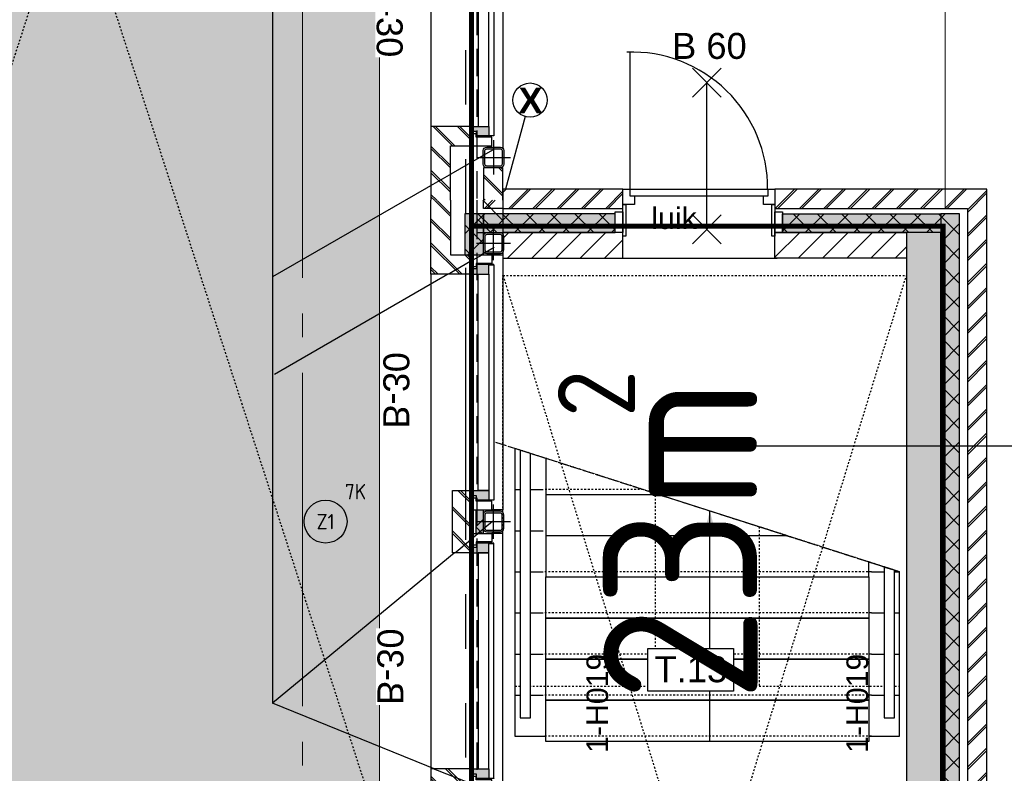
# Model space of a CAD drawing. Header units: millimetres. Extents: x -38031 to 123247, y -16330 to 129979.
# Tile 197 of 235: x 71460 to 77206, y 30681 to 35079. Entities that reach past the tile are written whole.
import ezdxf
from ezdxf.enums import TextEntityAlignment as Align

# ---------------------------------------------------------------- set-up
doc = ezdxf.new("R2010")
doc.units = ezdxf.units.MM
doc.header["$LTSCALE"] = 50
for name, pattern in [('HIDDEN', [9.525, 6.35, -3.175]), ('HIDDEN2', [4.7625, 3.175, -1.5875]), ('PHANTOM', [63.5, 31.75, -6.35, 6.35, -6.35, 6.35, -6.35]), ('STYLE_01', [0.41664, 0.20828, -0.20836]), ('STYLE_04', [1.52771, 1.319425, -0.208285]), ('STYLE_11', [5, 3.888855, -0.416718, 0.277786, -0.416641])]:
    doc.linetypes.add(name, pattern=pattern)
for name, color, linetype in [('AB$1A---_ATTRIB025', 8, 'Continuous'), ('AB$1A---_ATTRIB035', 8, 'Continuous'), ('AL$1A---_ALGEMEEN', 8, 'Continuous'), ('AM$1A---_ARCERING', 8, 'Continuous'), ('AT$1A---_TEKST100', 8, 'Continuous'), ('BOUWKUNDIG', 8, 'Continuous'), ('brandscheiding', 5, 'HIDDEN'), ('EL6121--', 3, 'Continuous'), ('EL6311--', 3, 'Continuous'), ('Kastenscheiding', 4, 'PHANTOM')]:
    doc.layers.add(name, color=color, linetype=linetype)
doc.layers.add('stramien', color=1, linetype='STYLE_11', lineweight=15)
doc.styles.add('Arial', font='ARIAL.TTF')
doc.styles.add('Arial (bold)', font='ARIALBD.TTF')
doc.styles.add('BURO-018', font='iso.shx', dxfattribs={"height": 90})
doc.styles.get("Standard").update_dxf_attribs({"font": 'iso.shx'})
pattern_1 = [(135, (-987936.49, -175784.82), (70.710678, 70.710678), []), (45, (-987637.15, -176084.16), (70.710678, -70.710678), [])]
pattern_2 = [(45, (-987936.49, -175784.82), (70.710678, -70.710678), []), (45, (-987929.42, -175791.89), (70.710678, -70.710678), [])]
pattern_3 = [(45, (-987936.49, -175784.82), (70.710678, -70.710678), [])]
pattern_4 = [(135, (0, 0), (70.711, 70.711), []), (45, (299.34, -299.34), (70.7107, -70.7107), [])]
pattern_5 = [(45, (0, 0), (70.7107, -70.7107), []), (45, (7.07, -7.07), (70.7107, -70.7107), [])]
pattern_6 = [(45, (0, 0), (70.7107, -70.7107), [])]

# ---------------------------------------------------------------- blocks, each defined once
blk = doc.blocks.new('1115B3A')
at = {"color": 0, "linetype": 'Continuous'}
blk.add_circle((0, 0), 2.5, dxfattribs=at)
at = {"color": 0, "linetype": 'Continuous', "style": 'BURO-018'}
for tag, p in [('E_GKAST', (0, 8)), ('E_GROEP', (0, 5)), ('E_SGROEP', (4.5, 5)), ('E_ARMCODE', (0, 0)), ('E_SLET', (4.5, -1))]:
    blk.add_attdef(tag, text='', height=1.8, dxfattribs=at).set_placement(p, align=Align.MIDDLE)
blk = doc.blocks.new('Group-34')
at = {"layer": 'AM$1A---_ARCERING', "linetype": 'Continuous', "lineweight": 0}
blk.add_hatch(color=9, dxfattribs=at).paths.add_polyline_path([(17199, 13494.831), (13619, 13494.831), (13619, 1174.831), (17199, 1174.831)])
at = {"layer": 'AL$1A---_ALGEMEEN', "color": 0, "linetype": 'Continuous', "lineweight": 5}
blk.add_lwpolyline([(17199, 13494.831), (13619, 13494.831), (13619, 1174.831), (17199, 1174.831)], close=True, dxfattribs=at)
at = {"color": 0}
blk.add_wipeout([(17489.092, 14034.992), (13075, 14034.992), (13075, 614.992), (17489.092, 614.992), (17489.092, 848.992), (13309, 848.992), (13309, 13800.992), (17489.092, 13800.992)], dxfattribs=at).dxf.layer = 'AL$1A---_ALGEMEEN'
at = {"layer": 'AL$1A---_ALGEMEEN', "color": 0, "linetype": 'STYLE_01'}
for p, q in [((13309, 13800.992), (17499, 848.992)), ((13309, 848.992), (17499, 13800.992))]:
    blk.add_line(p, q, dxfattribs=at)
blk = doc.blocks.new('Group-47')
at = {"layer": 'AL$1A---_ALGEMEEN', "color": 0}
blk.add_lwpolyline([(20234.3, 2322), (20234.3, 3282), (17989.3, 4002), (17989.3, 2322)], close=True, dxfattribs=at)
at = {"color": 0}
blk.add_wipeout([(18169.3, 3732), (18831.1, 3732), (18169.3, 3944.3)], dxfattribs=at).dxf.layer = 'AL$1A---_ALGEMEEN'
at = {"layer": 'AL$1A---_ALGEMEEN', "color": 0}
for p, q in [((18169.3, 3944.3), (18169.3, 3732)), ((17989.3, 3762), (18154.3, 3762)), ((18169.3, 3732), (18831.1, 3732))]:
    blk.add_line(p, q, dxfattribs=at)
at = {"layer": 'AL$1A---_ALGEMEEN', "color": 0, "linetype": 'STYLE_01'}
blk.add_line((18737.6, 3762), (18154.3, 3762), dxfattribs=at)
at = {"color": 0}
blk.add_wipeout([(18169.3, 3492), (19579.5, 3492), (18831.1, 3732), (18169.3, 3732)], dxfattribs=at).dxf.layer = 'AL$1A---_ALGEMEEN'
at = {"layer": 'AL$1A---_ALGEMEEN', "color": 0}
blk.add_line((17989.3, 3522), (18154.3, 3522), dxfattribs=at)
blk.add_lwpolyline([(18169.3, 3492), (19579.5, 3492), (18831.1, 3732), (18169.3, 3732)], close=True, dxfattribs=at)
blk.add_solid([(19126.8, 3637.2), (19153.6, 3537.2), (19100, 3537.2)], dxfattribs=at)
at = {"color": 0}
blk.add_wipeout([(18169.3, 3252), (20054.3, 3252), (20054.3, 3339.7), (19579.5, 3492), (18169.3, 3492)], dxfattribs=at).dxf.layer = 'AL$1A---_ALGEMEEN'
at = {"layer": 'AL$1A---_ALGEMEEN', "color": 0}
for p, q in [((17989.3, 3282), (18154.3, 3282)), ((20069.3, 3282), (20234.3, 3282))]:
    blk.add_line(p, q, dxfattribs=at)
at = {"layer": 'AL$1A---_ALGEMEEN', "color": 0, "linetype": 'STYLE_01'}
blk.add_line((20069.3, 3282), (18154.3, 3282), dxfattribs=at)
at = {"layer": 'AL$1A---_ALGEMEEN', "color": 0, "flags": 128}
for points in [[(19579.5, 3492), (18169.3, 3492), (18169.3, 3252)], [(18169.3, 3252), (20054.3, 3252), (20054.3, 3339.7)]]:
    blk.add_lwpolyline(points, dxfattribs=at)
at = {"color": 0}
blk.add_wipeout([(18169.3, 3252), (20054.3, 3252), (20054.3, 3012), (18169.3, 3012)], dxfattribs=at).dxf.layer = 'AL$1A---_ALGEMEEN'
at = {"layer": 'AL$1A---_ALGEMEEN', "color": 0}
for p, q in [((17989.3, 3042), (18154.3, 3042)), ((20069.3, 3042), (20234.3, 3042))]:
    blk.add_line(p, q, dxfattribs=at)
at = {"layer": 'AL$1A---_ALGEMEEN', "color": 0, "linetype": 'STYLE_01'}
blk.add_line((20069.3, 3042), (18154.3, 3042), dxfattribs=at)
at = {"layer": 'AL$1A---_ALGEMEEN', "color": 0}
blk.add_lwpolyline([(18169.3, 3252), (20054.3, 3252), (20054.3, 3012), (18169.3, 3012)], close=True, dxfattribs=at)
at = {"color": 0}
blk.add_wipeout([(18169.3, 3012), (20054.3, 3012), (20054.3, 2772), (18169.3, 2772)], dxfattribs=at).dxf.layer = 'AL$1A---_ALGEMEEN'
at = {"layer": 'AL$1A---_ALGEMEEN', "color": 0}
for p, q in [((17989.3, 2802), (18154.3, 2802)), ((20069.3, 2802), (20234.3, 2802))]:
    blk.add_line(p, q, dxfattribs=at)
at = {"layer": 'AL$1A---_ALGEMEEN', "color": 0, "linetype": 'STYLE_01'}
blk.add_line((20069.3, 2802), (18154.3, 2802), dxfattribs=at)
at = {"layer": 'AL$1A---_ALGEMEEN', "color": 0}
blk.add_lwpolyline([(18169.3, 3012), (20054.3, 3012), (20054.3, 2772), (18169.3, 2772)], close=True, dxfattribs=at)
at = {"color": 0}
blk.add_wipeout([(18169.3, 2772), (20054.3, 2772), (20054.3, 2532), (18169.3, 2532)], dxfattribs=at).dxf.layer = 'AL$1A---_ALGEMEEN'
at = {"layer": 'AL$1A---_ALGEMEEN', "color": 0}
for p, q in [((17989.3, 2562), (18154.3, 2562)), ((20069.3, 2562), (20234.3, 2562))]:
    blk.add_line(p, q, dxfattribs=at)
at = {"layer": 'AL$1A---_ALGEMEEN', "color": 0, "linetype": 'STYLE_01'}
blk.add_line((20069.3, 2562), (18154.3, 2562), dxfattribs=at)
for points in [[(18809.3, 2614.7), (18809.3, 3739), (17989.3, 4002), (17989.3, 2614.7)], [(20234.3, 2614.7), (20234.3, 3282), (19414.3, 3545), (19414.3, 2614.7)]]:
    blk.add_lwpolyline(points, close=True, dxfattribs=at)
at = {"layer": 'AL$1A---_ALGEMEEN', "color": 0}
blk.add_lwpolyline([(18169.3, 2772), (20054.3, 2772), (20054.3, 2532), (18169.3, 2532)], close=True, dxfattribs=at)
at = {"color": 0}
for points in [[(18079.3, 2429.1), (18079.3, 3973.1), (18019.3, 3992.4), (18019.3, 2429.1)], [(20204.3, 2429.1), (20204.3, 3291.6), (20144.3, 3310.9), (20144.3, 2429.1)], [(18169.3, 2532), (20054.3, 2532), (20054.3, 2292), (18169.3, 2292)]]:
    blk.add_wipeout(points, dxfattribs=at).dxf.layer = 'AL$1A---_ALGEMEEN'
at = {"layer": 'AL$1A---_ALGEMEEN', "color": 0, "linetype": 'STYLE_04'}
blk.add_line((17875.7, 4038.4), (20234.3, 3282), dxfattribs=at)
at = {"layer": 'AL$1A---_ALGEMEEN', "color": 0}
for p, q in [((19126.8, 2292), (19126.8, 3637.2)), ((17989.3, 2322), (18154.3, 2322)), ((20069.3, 2322), (20234.3, 2322))]:
    blk.add_line(p, q, dxfattribs=at)
at = {"layer": 'AL$1A---_ALGEMEEN', "color": 0, "linetype": 'STYLE_01'}
blk.add_line((20069.3, 2322), (18154.3, 2322), dxfattribs=at)
at = {"layer": 'AL$1A---_ALGEMEEN', "color": 0}
for points in [[(18079.3, 2429.1), (18079.3, 3973.1), (18019.3, 3992.4), (18019.3, 2429.1)], [(20204.3, 2429.1), (20204.3, 3291.6), (20144.3, 3310.9), (20144.3, 2429.1)], [(18169.3, 2532), (20054.3, 2532), (20054.3, 2292), (18169.3, 2292)]]:
    blk.add_lwpolyline(points, close=True, dxfattribs=at)
blk = doc.blocks.new('Group-48')
at = {"layer": 'AL$1A---_ALGEMEEN', "color": 0}
blk.add_blockref('Group-47', (0, 0), dxfattribs=at)
blk = doc.blocks.new('Group-131')
at = {"layer": 'AL$1A---_ALGEMEEN', "color": 0}
blk.add_line((18661, 5506.5), (18661, 6315.2), dxfattribs=at)
blk.add_arc((18668.7, 5520), 795.3, 359.6328, 91.85495, dxfattribs=at)
at = {"layer": 'AT$1A---_TEKST100', "insert": (18917.3, 5408.7), "char_height": 126.27, "attachment_point": 2, "line_spacing_factor": 0.967741, "style": 'Arial'}
blk.add_mtext('{\\C256;\\lluik}', dxfattribs=at)
at = {"color": 0}
for points in [[(18619, 5514.9), (18686, 5514.9), (18686, 5424.9), (18619, 5424.9)], [(19439, 5514.9), (19506, 5514.9), (19506, 5424.9), (19439, 5424.9)]]:
    blk.add_wipeout(points, dxfattribs=at).dxf.layer = 'AL$1A---_ALGEMEEN'
at = {"layer": 'AL$1A---_ALGEMEEN', "color": 0}
for points in [[(18619, 5514.9), (18686, 5514.9), (18686, 5424.9), (18619, 5424.9)], [(19439, 5514.9), (19506, 5514.9), (19506, 5424.9), (19439, 5424.9)]]:
    blk.add_lwpolyline(points, close=True, dxfattribs=at)
at = {"color": 0}
blk.add_wipeout([(18661, 5514.9), (19464, 5514.9), (19464, 5474.9), (18661, 5474.9)], dxfattribs=at).dxf.layer = 'AL$1A---_ALGEMEEN'
at = {"layer": 'AL$1A---_ALGEMEEN', "color": 0}
blk.add_lwpolyline([(18661, 5514.9), (19464, 5514.9), (19464, 5474.9), (18661, 5474.9)], close=True, dxfattribs=at)
blk = doc.blocks.new('trapcode')
at = {"layer": 'AL$1A---_ALGEMEEN', "color": 0, "flags": 1}
for tag, p in [('peil', (-250, -386)), ('onderdeel', (-250, -658.7))]:
    blk.add_attdef(tag, p, '', height=151.5, dxfattribs=at)
at = {"color": 0}
blk.add_wipeout([(-250, 136.8), (250, 136.8), (250, -113.2), (-250, -113.2)], dxfattribs=at).dxf.layer = 'AL$1A---_ALGEMEEN'
at = {"layer": 'AL$1A---_ALGEMEEN', "color": 0}
blk.add_lwpolyline([(-250, 136.8), (250, 136.8), (250, -113.2), (-250, -113.2)], close=True, dxfattribs=at)
at = {"layer": 'AL$1A---_ALGEMEEN', "color": 0, "style": 'Arial'}
blk.add_attdef('ruimtenummer', text='', height=151.5, dxfattribs=at).set_placement((1.7, 90.8), align=Align.TOP_CENTER)
blk = doc.blocks.new('zijdetail kozijn midden')
at = {"color": 0}
blk.add_wipeout([(113, -117), (63, -117), (63, -25), (44, -25), (44, -7), (113, -7), (113, -25), (113, -57), (113, -71.9)], dxfattribs=at).dxf.layer = 'AL$1A---_ALGEMEEN'
at = {"layer": 'AM$1A---_ARCERING', "linetype": 'Continuous', "lineweight": 0}
blk.add_hatch(color=256, dxfattribs=at).paths.add_polyline_path([(54.2, -100), (54.2, -128), (56, -128), (56, -28), (31, -28), (31, -5), (0, -5), (0, -100), (22, -100)])
at = {"layer": 'AL$1A---_ALGEMEEN', "color": 0}
for points in [[(54.2, -100), (54.2, -128), (56, -128), (56, -28), (31, -28), (31, -5), (0, -5), (0, -100), (22, -100)], [(113, -117), (63, -117), (63, -25), (44, -25), (44, -7), (113, -7), (113, -25), (113, -57), (113, -71.9)]]:
    blk.add_lwpolyline(points, close=True, dxfattribs=at)
blk = doc.blocks.new('st.k-120x120')
at = {"layer": 'AM$1A---_ARCERING', "linetype": 'Continuous', "lineweight": 0}
h = blk.add_hatch(color=256, dxfattribs=at)
edge = h.paths.add_edge_path()
edge.add_line((-40, -60), (40, -60))
edge.add_arc((40, -40), 20, 270, 360)
edge.add_line((60, -40), (60, 40))
edge.add_arc((40, 40), 20, 0, 90)
edge.add_line((40, 60), (-40, 60))
edge.add_arc((-40, 40), 20, 90, 180)
edge.add_line((-60, 40), (-60, -40))
edge.add_arc((-40, -40), 20, 180, 270)
edge = h.paths.add_edge_path(flags=16)
edge.add_line((-40, -50), (40, -50))
edge.add_arc((40, -40), 10, 270, 360)
edge.add_line((50, -40), (50, 40))
edge.add_arc((40, 40), 10, 0, 90)
edge.add_line((40, 50), (-40, 50))
edge.add_arc((-40, 40), 10, 90, 180)
edge.add_line((-50, 40), (-50, -40))
edge.add_arc((-40, -40), 10, 180, 270)
at = {"layer": 'AL$1A---_ALGEMEEN', "color": 0}
for p, q in [((0, 100), (0, -100)), ((-100, 0), (100, 0))]:
    blk.add_line(p, q, dxfattribs=at)
at = {"layer": 'AL$1A---_ALGEMEEN', "color": 0, "flags": 128}
blk.add_lwpolyline([(-40, -60), (40, -60, 0.414214), (60, -40), (60, 40, 0.414214), (40, 60), (-40, 60, 0.414214), (-60, 40), (-60, -40, 0.414214), (-40, -60, 0.414214)], format="xyb", dxfattribs=at)
blk.add_lwpolyline([(-40, -50), (40, -50, 0.414214), (50, -40), (50, 40, 0.414214), (40, 50), (-40, 50, 0.414214), (-50, 40), (-50, -40, 0.414214)], format="xyb", close=True, dxfattribs=at)
blk = doc.blocks.new('31x_alu-K-2x mk141-p2')
at = {"layer": 'AM$1A---_ARCERING', "linetype": 'Continuous', "lineweight": 0}
blk.add_hatch(color=256, dxfattribs=at).paths.add_polyline_path([(-1512, -263), (-1375, -263), (-1375, -305), (-1512, -305)])
at = {"layer": 'AM$1A---_ARCERING', "linetype": 'Continuous', "lineweight": 5}
h = blk.add_hatch(dxfattribs=at)
h.set_pattern_fill('ISOLATIE', color=256, style=0, pattern_type=2)
h.set_pattern_definition(pattern_4)
h.paths.add_polyline_path([(-1512, -263), (-1375, -263), (-1375, -305), (-1512, -305)])
at = {"layer": 'AL$1A---_ALGEMEEN', "color": 0}
for p, q in [((0, 0), (-2887, 0)), ((-3000, -355), (-3000, -420)), ((-1512, -420), (-1512, -355)), ((-1375, -420), (-1375, -355)), ((113, -355), (113, -420)), ((-3000, -420), (-1512, -420)), ((113, -420), (-1375, -420))]:
    blk.add_line(p, q, dxfattribs=at)
for points in [[(-1625, -276), (-2887, -276), (-2887, -338), (-1625, -338)], [(-1512, -263), (-1375, -263), (-1375, -305), (-1512, -305)], [(-1262, -276), (0, -276), (0, -338), (-1262, -338)]]:
    blk.add_lwpolyline(points, close=True, dxfattribs=at)
at = {"color": 0}
for points in [[(-3128.5, -270), (-3318.5, -270), (-3318.5, -420), (-3128.5, -420)], [(241.5, -270), (431.5, -270), (431.5, -420), (241.5, -420)]]:
    blk.add_wipeout(points, dxfattribs=at).dxf.layer = 'AL$1A---_ALGEMEEN'
at = {"layer": 'AM$1A---_ARCERING', "linetype": 'Continuous', "lineweight": 5}
h = blk.add_hatch(dxfattribs=at)
h.set_pattern_fill('KALKZANDSTEEN', color=256, style=0, pattern_type=2)
h.set_pattern_definition(pattern_6)
h.paths.add_polyline_path([(-3128.5, -270), (-3318.5, -270), (-3318.5, -420), (-3128.5, -420)])
h = blk.add_hatch(dxfattribs=at)
h.set_pattern_fill('KALKZANDSTEEN', color=256, style=0, pattern_type=2)
h.set_pattern_definition(pattern_6)
h.paths.add_polyline_path([(241.5, -270), (431.5, -270), (431.5, -420), (241.5, -420)])
at = {"layer": 'AL$1A---_ALGEMEEN', "color": 0}
for p, q in [((-3128.5, -270), (-3318.5, -270)), ((241.5, -270), (431.5, -270))]:
    blk.add_line(p, q, dxfattribs=at)
at = {"layer": 'AL$1A---_ALGEMEEN', "color": 0, "flags": 128}
for points in [[(-3318.5, -420), (-3128.5, -420), (-3128.5, -270)], [(431.5, -420), (241.5, -420), (241.5, -270)]]:
    blk.add_lwpolyline(points, dxfattribs=at)
at = {"layer": 'AL$1A---_ALGEMEEN', "color": 0, "xscale": -1}
blk.add_blockref('zijdetail kozijn midden', (-2887, -238), dxfattribs=at)
at = {"color": 0}
blk.add_wipeout([(0, -238), (0, 0), (431.5, 0), (431.5, -113), (113, -113), (113, -238)], dxfattribs=at).dxf.layer = 'AL$1A---_ALGEMEEN'
at = {"layer": 'AM$1A---_ARCERING', "linetype": 'Continuous', "lineweight": 5}
h = blk.add_hatch(dxfattribs=at)
h.set_pattern_fill('BAKSTEEN', color=256, style=0, pattern_type=2)
h.set_pattern_definition(pattern_5)
h.paths.add_polyline_path([(0, -238), (0, 0), (431.5, 0), (431.5, -113), (113, -113), (113, -238)])
at = {"layer": 'AL$1A---_ALGEMEEN', "color": 0}
for p, q in [((-2887, -243), (-1625, -243)), ((-2941.2, -366), (-1570.8, -366))]:
    blk.add_line(p, q, dxfattribs=at)
at = {"layer": 'AL$1A---_ALGEMEEN', "color": 0, "flags": 128}
for points in [[(0, -238), (0, 0), (431.5, 0)], [(431.5, -113), (113, -113), (113, -238), (0, -238)]]:
    blk.add_lwpolyline(points, dxfattribs=at)
at = {"layer": 'AL$1A---_ALGEMEEN', "color": 0}
blk.add_blockref('st.k-120x120', (181.5, -365), dxfattribs=at)
for p in [(-1625, -238), (0, -238)]:
    blk.add_blockref('zijdetail kozijn midden', p, dxfattribs=at)
at = {"color": 0}
blk.add_wipeout([(-2887, -238), (-2887, 0), (-3318.5, 0), (-3318.5, -113), (-3000, -113), (-3000, -238)], dxfattribs=at).dxf.layer = 'AL$1A---_ALGEMEEN'
at = {"layer": 'AM$1A---_ARCERING', "linetype": 'Continuous', "lineweight": 5}
h = blk.add_hatch(dxfattribs=at)
h.set_pattern_fill('BAKSTEEN', color=256, style=0, pattern_type=2)
h.set_pattern_definition(pattern_5)
h.paths.add_polyline_path([(-2887, -238), (-2887, 0), (-3318.5, 0), (-3318.5, -113), (-3000, -113), (-3000, -238)])
at = {"layer": 'AL$1A---_ALGEMEEN', "color": 0}
blk.add_line((54.2, -366), (-1316.2, -366), dxfattribs=at)
at = {"layer": 'AL$1A---_ALGEMEEN', "color": 0, "flags": 128}
for points in [[(-2887, -238), (-2887, 0), (-3318.5, 0)], [(-3318.5, -113), (-3000, -113), (-3000, -238), (-2887, -238)]]:
    blk.add_lwpolyline(points, dxfattribs=at)
at = {"layer": 'AL$1A---_ALGEMEEN', "color": 0, "xscale": -1}
blk.add_blockref('st.k-120x120', (-3068.5, -365), dxfattribs=at)
at = {"color": 0}
blk.add_wipeout([(-1625, -125), (-1262, -125), (-1262, -238), (-1625, -238)], dxfattribs=at).dxf.layer = 'AL$1A---_ALGEMEEN'
at = {"layer": 'AM$1A---_ARCERING', "linetype": 'Continuous', "lineweight": 5}
h = blk.add_hatch(dxfattribs=at)
h.set_pattern_fill('BAKSTEEN', color=256, style=0, pattern_type=2)
h.set_pattern_definition(pattern_5)
h.paths.add_polyline_path([(-1625, -125), (-1262, -125), (-1262, -238), (-1625, -238)])
at = {"layer": 'AL$1A---_ALGEMEEN', "color": 0}
blk.add_line((0, -243), (-1262, -243), dxfattribs=at)
blk.add_lwpolyline([(-1625, -125), (-1262, -125), (-1262, -238), (-1625, -238)], close=True, dxfattribs=at)
blk.add_blockref('st.k-120x120', (-1443.5, -365), dxfattribs=at)
at = {"layer": 'AL$1A---_ALGEMEEN', "color": 0, "xscale": -1}
blk.add_blockref('zijdetail kozijn midden', (-1262, -238), dxfattribs=at)
blk = doc.blocks.new('31x_alu-K-2x mk128-p2')
at = {"layer": 'AM$1A---_ARCERING', "linetype": 'Continuous', "lineweight": 0}
blk.add_hatch(color=256, dxfattribs=at).paths.add_polyline_path([(-1512, -263), (-1375, -263), (-1375, -305), (-1512, -305)])
at = {"layer": 'AM$1A---_ARCERING', "linetype": 'Continuous', "lineweight": 5}
h = blk.add_hatch(dxfattribs=at)
h.set_pattern_fill('ISOLATIE', color=256, style=0, pattern_type=2)
h.set_pattern_definition(pattern_4)
h.paths.add_polyline_path([(-1512, -263), (-1375, -263), (-1375, -305), (-1512, -305)])
at = {"layer": 'AL$1A---_ALGEMEEN', "color": 0}
for p, q in [((0, 0), (-2887, 0)), ((128.3, -420), (-3015.3, -420))]:
    blk.add_line(p, q, dxfattribs=at)
for points in [[(-1625, -276), (-2887, -276), (-2887, -338), (-1625, -338)], [(-1512, -263), (-1375, -263), (-1375, -305), (-1512, -305)], [(-1262, -276), (0, -276), (0, -338), (-1262, -338)]]:
    blk.add_lwpolyline(points, close=True, dxfattribs=at)
at = {"color": 0}
for points in [[(-3128.5, -307), (-3318.5, -307), (-3318.5, -420), (-3128.5, -420)], [(241.5, -307), (431.5, -307), (431.5, -420), (241.5, -420)]]:
    blk.add_wipeout(points, dxfattribs=at).dxf.layer = 'AL$1A---_ALGEMEEN'
at = {"layer": 'AM$1A---_ARCERING', "linetype": 'Continuous', "lineweight": 5}
h = blk.add_hatch(dxfattribs=at)
h.set_pattern_fill('BAKSTEEN', color=256, style=0, pattern_type=2)
h.set_pattern_definition(pattern_5)
h.paths.add_polyline_path([(-3128.5, -307), (-3318.5, -307), (-3318.5, -420), (-3128.5, -420)])
h = blk.add_hatch(dxfattribs=at)
h.set_pattern_fill('BAKSTEEN', color=256, style=0, pattern_type=2)
h.set_pattern_definition(pattern_5)
h.paths.add_polyline_path([(241.5, -307), (431.5, -307), (431.5, -420), (241.5, -420)])
at = {"layer": 'AL$1A---_ALGEMEEN', "color": 0}
for p, q in [((-3128.5, -307), (-3318.5, -307)), ((241.5, -307), (431.5, -307))]:
    blk.add_line(p, q, dxfattribs=at)
at = {"layer": 'AL$1A---_ALGEMEEN', "color": 0, "flags": 128}
for points in [[(-3318.5, -420), (-3128.5, -420), (-3128.5, -307)], [(431.5, -420), (241.5, -420), (241.5, -307)]]:
    blk.add_lwpolyline(points, dxfattribs=at)
at = {"layer": 'AL$1A---_ALGEMEEN', "color": 0}
blk.add_blockref('zijdetail kozijn midden', (0, -238), dxfattribs=at)
at = {"color": 0}
for points in [[(-2887, -238), (-2887, 0), (-3318.5, 0), (-3318.5, -113), (-3000, -113), (-3000, -238)], [(-1625, -125), (-1262, -125), (-1262, -238), (-1625, -238)]]:
    blk.add_wipeout(points, dxfattribs=at).dxf.layer = 'AL$1A---_ALGEMEEN'
at = {"layer": 'AM$1A---_ARCERING', "linetype": 'Continuous', "lineweight": 5}
h = blk.add_hatch(dxfattribs=at)
h.set_pattern_fill('BAKSTEEN', color=256, style=0, pattern_type=2)
h.set_pattern_definition(pattern_5)
h.paths.add_polyline_path([(-2887, -238), (-2887, 0), (-3318.5, 0), (-3318.5, -113), (-3000, -113), (-3000, -238)])
h = blk.add_hatch(dxfattribs=at)
h.set_pattern_fill('BAKSTEEN', color=256, style=0, pattern_type=2)
h.set_pattern_definition(pattern_5)
h.paths.add_polyline_path([(-1625, -125), (-1262, -125), (-1262, -238), (-1625, -238)])
at = {"layer": 'AL$1A---_ALGEMEEN', "color": 0, "flags": 128}
for points in [[(-2887, -238), (-2887, 0), (-3318.5, 0)], [(-3318.5, -113), (-3000, -113), (-3000, -238), (-2887, -238)]]:
    blk.add_lwpolyline(points, dxfattribs=at)
at = {"layer": 'AL$1A---_ALGEMEEN', "color": 0}
blk.add_lwpolyline([(-1625, -125), (-1262, -125), (-1262, -238), (-1625, -238)], close=True, dxfattribs=at)
at = {"layer": 'AL$1A---_ALGEMEEN', "color": 0, "xscale": -1}
blk.add_blockref('st.k-120x120', (-3068.5, -365), dxfattribs=at)
at = {"layer": 'AL$1A---_ALGEMEEN', "color": 0}
blk.add_blockref('st.k-120x120', (-1443.5, -365), dxfattribs=at)
at = {"color": 0}
blk.add_wipeout([(0, -238), (0, 0), (431.5, 0), (431.5, -113), (113, -113), (113, -238)], dxfattribs=at).dxf.layer = 'AL$1A---_ALGEMEEN'
at = {"layer": 'AM$1A---_ARCERING', "linetype": 'Continuous', "lineweight": 5}
h = blk.add_hatch(dxfattribs=at)
h.set_pattern_fill('BAKSTEEN', color=256, style=0, pattern_type=2)
h.set_pattern_definition(pattern_5)
h.paths.add_polyline_path([(0, -238), (0, 0), (431.5, 0), (431.5, -113), (113, -113), (113, -238)])
at = {"layer": 'AL$1A---_ALGEMEEN', "color": 0, "flags": 128}
for points in [[(0, -238), (0, 0), (431.5, 0)], [(431.5, -113), (113, -113), (113, -238), (0, -238)]]:
    blk.add_lwpolyline(points, dxfattribs=at)
at = {"layer": 'AL$1A---_ALGEMEEN', "color": 0, "xscale": -1}
for p in [(-2887, -238), (-1262, -238)]:
    blk.add_blockref('zijdetail kozijn midden', p, dxfattribs=at)
at = {"layer": 'AL$1A---_ALGEMEEN', "color": 0}
for name, p in [('zijdetail kozijn midden', (-1625, -238)), ('st.k-120x120', (181.5, -365))]:
    blk.add_blockref(name, p, dxfattribs=at)
for p, q in [((-2887, -243), (-1625, -243)), ((0, -243), (-1262, -243)), ((-1570.8, -366), (-2941.2, -366)), ((-1316.2, -366), (54.2, -366))]:
    blk.add_line(p, q, dxfattribs=at)
blk = doc.blocks.new('txt- B-30')
at = {"color": 0}
blk.add_wipeout([(-223.3, -118.5), (223.3, -118.5), (223.3, 124.9), (-223.3, 124.9)], dxfattribs=at).dxf.layer = 'AL$1A---_ALGEMEEN'
at = {"layer": 'AT$1A---_TEKST100', "insert": (0, -112.2), "char_height": 151.525, "attachment_point": 8, "line_spacing_factor": 0.967741, "style": 'Arial'}
blk.add_mtext('{\\C256;\\lB-30}', dxfattribs=at)
blk = doc.blocks.new('Group-144')
at = {"layer": 'AL$1A---_ALGEMEEN', "color": 0, "linetype": 'STYLE_01'}
for p, q in [((17919, -2638), (20274, 5012)), ((17919, 5012), (20274, -2638))]:
    blk.add_line(p, q, dxfattribs=at)
blk.add_lwpolyline([(17919, 5012), (20274, 5012), (20274, -2638), (17919, -2638)], close=True, dxfattribs=at)
blk = doc.blocks.new('Group-10')
at = {"layer": 'AL$1A---_ALGEMEEN', "color": 0}
for p, q in [((-84.4, -343.1), (84.4, -511.8)), ((-84.4, -511.8), (84.4, -343.1))]:
    blk.add_line(p, q, dxfattribs=at)
at = {"layer": 'AL$1A---_ALGEMEEN', "color": 0, "flags": 1}
blk.add_attdef('B60_30', (-84.4, -511.8), '', height=0.2, dxfattribs=at)
blk = doc.blocks.new('65-WBDBO 60 min')
at = {"layer": 'AL$1A---_ALGEMEEN', "color": 0}
for p, q in [((-84.4, 511.8), (84.4, 343.1)), ((-84.4, 343.1), (84.4, 511.8)), ((0, -427.4), (0, 427.4))]:
    blk.add_line(p, q, dxfattribs=at)
blk.add_blockref('Group-10', (0, 0), dxfattribs=at)
at = {"layer": 'AT$1A---_TEKST100', "insert": (15, 718.2), "char_height": 151.525, "attachment_point": 2, "line_spacing_factor": 0.967741, "style": 'Arial'}
blk.add_mtext('{\\C256;\\lB 60}', dxfattribs=at)
blk = doc.blocks.new('hekmerk')
at = {"layer": 'AL$1A---_ALGEMEEN', "color": 0, "style": 'Arial'}
blk.add_attdef('stramiennummer', text='', height=126.3, dxfattribs=at).set_placement((0, 0), align=Align.BOTTOM_CENTER)
blk = doc.blocks.new('21x_zaagwerk')
at = {"layer": 'AL$1A---_ALGEMEEN', "color": 0}
blk.add_circle((0, 0), 100, dxfattribs=at)
at = {"layer": 'AT$1A---_TEKST100', "insert": (-67.8, 73.6), "char_height": 151.525, "attachment_point": 1, "line_spacing_factor": 0.967741, "style": 'Arial (bold)'}
blk.add_mtext('{\\C256;\\lX}', dxfattribs=at)
blk = doc.blocks.new('200254 W 210 11-06-2007')
at = {"layer": 'AM$1A---_ARCERING', "linetype": 'Continuous', "lineweight": 0}
for points in [[(40636, 8849.1), (39713, 8849.1), (39713, 8959.1), (40636, 8959.1)], [(40636, 8959.1), (40636, 689.4), (40746, 689.4), (40746, 8959.1)], [(40436, 8849.4), (40436, 799.4), (40636, 799.4), (40636, 8849.4)]]:
    blk.add_hatch(color=256, dxfattribs=at).paths.add_polyline_path(points)
at = {"layer": 'AM$1A---_ARCERING', "linetype": 'Continuous', "lineweight": 5}
h = blk.add_hatch(dxfattribs=at)
h.set_pattern_fill('ISOLATIE', color=256, scale=50, style=0, pattern_type=2)
h.set_pattern_definition(pattern_1)
h.paths.add_polyline_path([(40636, 8849.1), (39713, 8849.1), (39713, 8959.1), (40636, 8959.1)])
h = blk.add_hatch(dxfattribs=at)
h.set_pattern_fill('ISOLATIE', color=256, scale=50, style=0, pattern_type=2)
h.set_pattern_definition(pattern_1)
h.paths.add_polyline_path([(40636, 8959.1), (40636, 689.4), (40746, 689.4), (40746, 8959.1)])
h = blk.add_hatch(dxfattribs=at)
h.set_pattern_fill('KALKZANDSTEEN', color=256, scale=50, style=0, pattern_type=2)
h.set_pattern_definition(pattern_3)
h.paths.add_polyline_path([(38081, 8699.6), (38781, 8699.6), (38781, 8849.6), (38081, 8849.4)])
at = {"layer": 'AL$1A---_ALGEMEEN'}
for p, q in [((40661, 8567.4), (40661, 8895.4)), ((38781, 8699.6), (39681.5, 8699.6))]:
    blk.add_line(p, q, dxfattribs=at)
for points in [[(40636, 8849.1), (39713, 8849.1), (39713, 8959.1), (40636, 8959.1)], [(40636, 8959.1), (40636, 689.4), (40746, 689.4), (40746, 8959.1)], [(38081, 8699.6), (38781, 8699.6), (38781, 8849.6), (38081, 8849.4)], [(40436, 8849.4), (40436, 799.4), (40636, 799.4), (40636, 8849.4)]]:
    blk.add_lwpolyline(points, close=True, dxfattribs=at)
at = {"layer": 'stramien', "ltscale": 10}
blk.add_line((40661, -41013.6), (40661, 36216.4), dxfattribs=at)
at = {"layer": 'AL$1A---_ALGEMEEN'}
for name in ['Group-34', 'Group-48']:
    blk.add_blockref(name, (20162, 3587.4), dxfattribs=at)
at = {"layer": 'AM$1A---_ARCERING', "linetype": 'Continuous', "lineweight": 5}
h = blk.add_hatch(dxfattribs=at)
h.set_pattern_fill('BAKSTEEN', color=256, scale=50, style=0, pattern_type=2)
h.set_pattern_definition(pattern_2)
h.paths.add_polyline_path([(40793, 492.4), (40906, 492.4), (40906, 8989.8), (40906, 9102.5), (39668, 9102.7), (39668, 8989.9), (39781, 8989.9), (39781, 8990), (40346, 8989.9), (40793, 8989.8)])
at = {"layer": 'AL$1A---_ALGEMEEN'}
for p, q in [((36736.9, 14870.3), (36736.9, 6102.4)), ((43700, 7602.4), (39256, 7602.4))]:
    blk.add_line(p, q, dxfattribs=at)
blk.add_lwpolyline([(40793, 492.4), (40906, 492.4), (40906, 8989.8), (40906, 9102.5), (39668, 9102.7), (39668, 8989.9), (39781, 8989.9), (39781, 8990), (40346, 8989.9), (40793, 8989.8)], close=True, dxfattribs=at)
at = {"layer": 'stramien', "ltscale": 10}
blk.add_line((36911, -38914.6), (36911, 22365.4), dxfattribs=at)
at = {"layer": 'AL$1A---_ALGEMEEN'}
for name, p, rotation in [('txt- B-30', (37454, 10095.3), 270), ('31x_alu-K-2x mk141-p2', (37661, 8605.9), 90)]:
    blk.add_blockref(name, p, dxfattribs=dict(at, rotation=rotation))
at = {"layer": 'AL$1A---_ALGEMEEN', "xscale": -1, "rotation": 270}
for p in [(37493, 7927.9), (37458.3, 6315.5)]:
    blk.add_blockref('txt- B-30', p, dxfattribs=at)
at = {"layer": 'AL$1A---_ALGEMEEN'}
ref = blk.add_blockref('trapcode', (39176, 6285.7), dxfattribs=at)
ref.add_attrib('ruimtenummer', 'T.13', dxfattribs={"layer": 'AB$1A---_ATTRIB035', "height": 151.52, "style": 'Arial'}).set_placement((39177.7, 6376.5), align=Align.TOP_CENTER)
ref = blk.add_blockref('hekmerk', (38732.6, 6102.1), dxfattribs=dict(at, rotation=90))
ref.add_attrib('stramiennummer', '1-H019', dxfattribs={"layer": 'AB$1A---_ATTRIB025', "height": 126.27, "rotation": 90, "style": 'Arial'}).set_placement((38732.6, 6102.1), align=Align.BOTTOM_CENTER)
ref = blk.add_blockref('hekmerk', (40250, 6102.1), dxfattribs=dict(at, rotation=90))
ref.add_attrib('stramiennummer', '1-H019', dxfattribs={"layer": 'AB$1A---_ATTRIB025', "height": 126.27, "rotation": 90, "style": 'Arial'}).set_placement((40250, 6102.1), align=Align.BOTTOM_CENTER)
at = {"layer": 'AM$1A---_ARCERING', "linetype": 'Continuous', "lineweight": 0}
for points in [[(37968.2, 8718.9), (37968.2, 8959.1), (37858.2, 8959.1), (37858.2, 8718.9)], [(37968, 8849.1), (38736, 8849.1), (38736, 8959.1), (37968, 8959.1)]]:
    blk.add_hatch(color=256, dxfattribs=at).paths.add_polyline_path(points)
at = {"layer": 'AM$1A---_ARCERING', "linetype": 'Continuous', "lineweight": 5}
h = blk.add_hatch(dxfattribs=at)
h.set_pattern_fill('ISOLATIE', color=256, scale=50, style=0, pattern_type=2)
h.set_pattern_definition(pattern_1)
h.paths.add_polyline_path([(37968.2, 8718.9), (37968.2, 8959.1), (37858.2, 8959.1), (37858.2, 8718.9)])
h = blk.add_hatch(dxfattribs=at)
h.set_pattern_fill('ISOLATIE', color=256, scale=50, style=0, pattern_type=2)
h.set_pattern_definition(pattern_1)
h.paths.add_polyline_path([(37968, 8849.1), (38736, 8849.1), (38736, 8959.1), (37968, 8959.1)])
at = {"layer": 'AL$1A---_ALGEMEEN'}
for p, q in [((38030.5, 8761.3), (36746.9, 8020.2)), ((38020.5, 7162.4), (36736.9, 6102.4)), ((38020.5, 5580.9), (36736.9, 6102.4))]:
    blk.add_line(p, q, dxfattribs=at)
for points in [[(37968.2, 8718.9), (37968.2, 8959.1), (37858.2, 8959.1), (37858.2, 8718.9)], [(37968, 8849.1), (38736, 8849.1), (38736, 8959.1), (37968, 8959.1)]]:
    blk.add_lwpolyline(points, close=True, dxfattribs=at)
at = {"layer": 'AL$1A---_ALGEMEEN', "rotation": 90}
blk.add_blockref('31x_alu-K-2x mk128-p2', (37661, 12355.9), dxfattribs=at)
at = {"layer": 'AL$1A---_ALGEMEEN'}
for name in ['Group-131', 'Group-144']:
    blk.add_blockref(name, (20162, 3587.4), dxfattribs=at)
at = {"layer": 'AM$1A---_ARCERING', "linetype": 'Continuous', "lineweight": 5}
h = blk.add_hatch(dxfattribs=at)
h.set_pattern_fill('BAKSTEEN', color=256, scale=50, style=0, pattern_type=2)
h.set_pattern_definition(pattern_2)
h.paths.add_polyline_path([(38668.2, 8990), (38781, 8990), (38781, 9102.3), (38781, 9102.7), (38081, 9102.8), (38081, 8990.1)])
h = blk.add_hatch(dxfattribs=at)
h.set_pattern_fill('BAKSTEEN', color=256, scale=50, style=0, pattern_type=2)
h.set_pattern_definition(pattern_2)
h.paths.add_polyline_path([(37968, 9037.4), (38081, 9037.4), (38081, 8990.1), (37968, 8990.1)])
h = blk.add_hatch(dxfattribs=at)
h.set_pattern_fill('KALKZANDSTEEN', color=256, scale=50, style=0, pattern_type=2)
h.set_pattern_definition(pattern_3)
h.paths.add_polyline_path([(40436, 8699.6), (39668, 8699.6), (39668, 8849.6), (40436, 8849.4)])
at = {"layer": 'AL$1A---_ALGEMEEN'}
for p, q in [((38210, 9526.3), (38095, 9102.8)), ((38020.5, 9330.9), (36736.9, 8589.8))]:
    blk.add_line(p, q, dxfattribs=at)
for points in [[(38668.2, 8990), (38781, 8990), (38781, 9102.3), (38781, 9102.7), (38081, 9102.8), (38081, 8990.1)], [(38736, 8969.4), (38781, 8969.4), (38781, 8849.4), (38736, 8849.4)], [(38781, 9012.3), (38799, 9012.3), (38799, 8827.3), (38781, 8827.3)], [(39650, 9012.3), (39668, 9012.3), (39668, 8827.3), (39650, 8827.3)], [(39668, 8969.6), (39713, 8969.6), (39713, 8849.6), (39668, 8849.6)], [(40436, 8699.6), (39668, 8699.6), (39668, 8849.6), (40436, 8849.4)]]:
    blk.add_lwpolyline(points, close=True, dxfattribs=at)
at = {"layer": 'AL$1A---_ALGEMEEN', "flags": 128}
blk.add_lwpolyline([(38081, 9037.4), (38081, 8990.1), (37968, 8990.1), (37968, 9037.4)], dxfattribs=at)
at = {"layer": 'AL$1A---_ALGEMEEN'}
for name, p in [('65-WBDBO 60 min', (39271, 9295.8)), ('21x_zaagwerk', (38239.2, 9621.9))]:
    blk.add_blockref(name, p, dxfattribs=at)

msp = doc.modelspace()

# ---------------------------------------------------------------- block references
at = {"layer": 'BOUWKUNDIG'}
msp.add_blockref('200254 W 210 11-06-2007', (36199, 24987.6), dxfattribs=at)

# ---------------------------------------------------------------- next in the draw order: linework, layer by layer
at = {"layer": 'brandscheiding', "const_width": 30}
for points in [[(54354.4, 25614.3), (74096.2, 25614.3), (74096.2, 42545), (78743.2, 42545), (78743.2, 46495.5), (99261.6, 46495.5), (99261.6, 11193.8), (79190, 8856.9), (79222.3, 8468.9), (74596.4, 7983.9), (74564.1, 8339.6), (26697.9, 2966.4)], [(74096.2, 25614.3), (76848.5, 25614.3), (76848.5, 33873.7), (74098.8, 33873.7)]]:
    msp.add_lwpolyline(points, dxfattribs=at)
at = {"layer": 'EL6121--', "color": 5, "linetype": 'HIDDEN2'}
msp.add_line((74129.8, 25939.5), (74129.8, 46508.8), dxfattribs=at)
at = {"layer": 'Kastenscheiding'}
msp.add_line((74063.3, 25693.4), (74063.3, 42612.7), dxfattribs=at)

# ---------------------------------------------------------------- next in the draw order: block references
at = {"layer": 'EL6311--'}
ref = msp.add_blockref('1115B3A', (73244.9, 32150), dxfattribs=dict(at, xscale=50, yscale=50, zscale=50))
ref.add_attrib('E_ARMCODE', 'Z1', dxfattribs={"layer": '0', "color": 1, "linetype": 'Continuous', "height": 90, "style": 'BURO-018'}).set_placement((73244.9, 32150), align=Align.MIDDLE)
ref.add_attrib('E_GROEP', '7K', dxfattribs={"layer": '0', "color": 1, "linetype": 'Continuous', "height": 90, "style": 'BURO-018'}).set_placement((73419.9, 32325), align=Align.MIDDLE)

# ---------------------------------------------------------------- next in the draw order: texts
at = {"layer": 'brandscheiding', "style": 'BURO-018'}
for s, height, p in [('23m', 900, (75765.9, 31100.4)), ('2', 450, (75050.7, 32759.4))]:
    msp.add_text(s, height=height, rotation=90, dxfattribs=at).set_placement(p)

doc.saveas('drawing.dxf')
